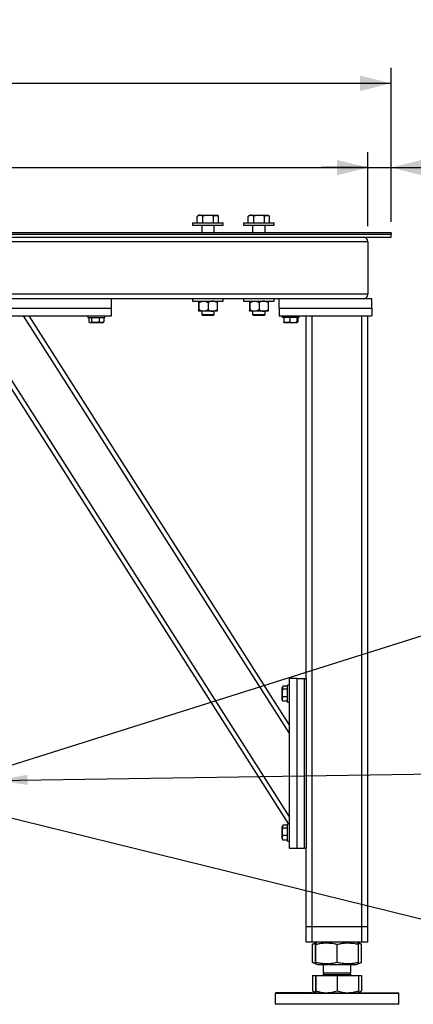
# Model space of a CAD drawing. Header units: millimetres. Extents: x 5 to 589, y 5 to 415.
# Tile 17 of 115: x 344 to 370, y 170 to 234. Entities that reach past the tile are written whole.
import ezdxf

# ---------------------------------------------------------------- set-up
doc = ezdxf.new("R2010")
doc.units = ezdxf.units.MM
doc.layers.add('COTES', color=1, linetype='Continuous')
doc.layers.add('NOTES', color=6, linetype='Continuous')
doc.layers.add('TRAIT-FORT', color=4, linetype='Continuous', lineweight=25)
doc.styles.add('SLDTEXTSTYLE0', font='TXT', dxfattribs={"width": 0.75})
doc.dimstyles.new('SLDDIMSTYLE0', dxfattribs={"dimtxt": 3, "dimasz": 2, "dimexe": 0, "dimexo": 0.0625, "dimgap": 0.75, "dimtad": 1, "dimlfac": 20, "dimrnd": 1e-09, "dimzin": 12, "dimdsep": 46, "dimtxsty": 'SLDTEXTSTYLE0', "dimsah": 1, "dimcen": 0.09, "dimadec": 0, "dimazin": 3, "dimtfac": 1, "dimtofl": 0, "dimtmove": 0, "dimatfit": 3, "dimfxl": 1, "dimfrac": 2, "dimtolj": 1, "dimtzin": 12, "dimarcsym": 0})
doc.dimstyles.new('SLDDIMSTYLE1', dxfattribs={"dimtxt": 3, "dimasz": 2, "dimexe": 0, "dimexo": 0.0625, "dimgap": 0.75, "dimtad": 1, "dimlfac": 20, "dimrnd": 1e-09, "dimzin": 12, "dimdsep": 46, "dimtxsty": 'SLDTEXTSTYLE0', "dimsah": 1, "dimcen": 0.09, "dimadec": 0, "dimazin": 3, "dimtfac": 1, "dimtmove": 0, "dimatfit": 0, "dimfxl": 1, "dimfrac": 2, "dimtolj": 1, "dimtzin": 12, "dimarcsym": 0})
doc.dimstyles.new('SLDDIMSTYLE3', dxfattribs={"dimtxt": 0.18, "dimasz": 1, "dimexe": 0, "dimexo": 0.0625, "dimgap": 0, "dimtad": 0, "dimtih": 1, "dimtoh": 1, "dimdec": 0, "dimrnd": 1e-09, "dimzin": 0, "dimdsep": 46, "dimtxsty": 'Standard', "dimblk1": 'DOT', "dimblk2": 'DOT', "dimsah": 1, "dimcen": 0.09, "dimadec": 0, "dimazin": 0, "dimtfac": 1, "dimtdec": 0, "dimtofl": 0, "dimtmove": 0, "dimatfit": 3, "dimldrblk": 'DOT', "dimfxl": 1, "dimfrac": 2, "dimtolj": 1, "dimtzin": 0, "dimarcsym": 0})
doc.dimstyles.new('SLDDIMSTYLE4', dxfattribs={"dimtxt": 0.18, "dimasz": 2, "dimexe": 0, "dimexo": 0.0625, "dimgap": 0, "dimtad": 0, "dimtih": 1, "dimtoh": 1, "dimdec": 0, "dimrnd": 1e-09, "dimzin": 0, "dimdsep": 46, "dimtxsty": 'Standard', "dimsah": 1, "dimcen": 0.09, "dimadec": 0, "dimazin": 0, "dimtfac": 2, "dimtdec": 0, "dimtofl": 0, "dimtmove": 0, "dimatfit": 3, "dimfxl": 1, "dimfrac": 2, "dimtolj": 1, "dimtzin": 0, "dimarcsym": 0})

# ---------------------------------------------------------------- blocks, each defined once
blk = doc.blocks.new('_D_3')
at = {"layer": 'COTES', "color": 1, "transparency": 16777216}
for p, q in [((32.77, 220.302), (32.77, 225.109)), ((367.02, 220.302), (367.02, 225.109)), ((32.77, 224.109), (367.02, 224.109))]:
    blk.add_line(p, q, dxfattribs=at)
for points in [[(32.77, 224.109), (34.77, 223.609), (34.77, 224.609)], [(367.02, 224.109), (365.02, 224.609), (365.02, 223.609)]]:
    blk.add_solid(points, dxfattribs=at)
at = {"layer": 'COTES', "color": 1, "transparency": 16777216, "char_height": 3, "attachment_point": 1, "style": 'SLDTEXTSTYLE0'}
for s, insert in [('6685', (188.643, 227.976)), ('Cadre', (198.635, 227.976))]:
    blk.add_mtext(s, dxfattribs=dict(at, insert=insert))
blk = doc.blocks.new('_D_4')
at = {"layer": 'COTES', "color": 1, "transparency": 16777216}
for p, q in [((367.02, 220.302), (367.02, 225.109)), ((368.52, 220.802), (368.52, 225.109)), ((367.02, 224.109), (364.02, 224.109)), ((367.02, 224.109), (368.52, 224.109)), ((368.52, 224.109), (376.527, 224.109))]:
    blk.add_line(p, q, dxfattribs=at)
for points in [[(367.02, 224.109), (365.02, 224.609), (365.02, 223.609)], [(368.52, 224.109), (370.52, 223.609), (370.52, 224.609)]]:
    blk.add_solid(points, dxfattribs=at)
at = {"layer": 'COTES', "color": 1, "transparency": 16777216, "insert": (372.094, 227.976), "char_height": 3, "attachment_point": 1, "style": 'SLDTEXTSTYLE0'}
blk.add_mtext('30', dxfattribs=at)
blk = doc.blocks.new('_D_5')
at = {"layer": 'COTES', "color": 1, "transparency": 16777216}
for p, q in [((31.77, 220.802), (31.77, 230.57)), ((368.52, 220.602), (368.52, 230.57)), ((368.52, 229.57), (31.77, 229.57))]:
    blk.add_line(p, q, dxfattribs=at)
for points in [[(31.77, 229.57), (33.77, 229.07), (33.77, 230.07)], [(368.52, 229.57), (366.52, 230.07), (366.52, 229.07)]]:
    blk.add_solid(points, dxfattribs=at)
at = {"layer": 'COTES', "color": 1, "transparency": 16777216, "char_height": 3, "attachment_point": 1, "style": 'SLDTEXTSTYLE0'}
for s, insert in [('Toles', (200.51, 233.437)), ('6735', (190.518, 233.437))]:
    blk.add_mtext(s, dxfattribs=dict(at, insert=insert))
blk = doc.blocks.new('_DOT')
at = {"color": 0, "linetype": 'ByBlock', "lineweight": -2}
blk.add_line((-0.5, 0), (-1, 0), dxfattribs=at)
at = {"color": 0, "linetype": 'ByBlock', "const_width": 0.5}
blk.add_lwpolyline([(-0.25, 0, 1), (0.25, 0, 1)], format="xyb", close=True, dxfattribs=at)

msp = doc.modelspace()

# ---------------------------------------------------------------- linework, layer by layer
at = {"layer": 'TRAIT-FORT', "color": 4, "linetype": 'Continuous', "lineweight": 25}
for p, q in [((355.97268, 220.96131), (355.96124, 220.95566)), ((355.96124, 220.52658), (355.96124, 220.95566)), ((356.08379, 221.02657), (355.97221, 220.96217)), ((356.16914, 221.02657), (356.08379, 221.02657)), ((356.16914, 221.02657), (357.22371, 221.02657)), ((356.32602, 220.52658), (356.32602, 220.95566)), ((357.01848, 220.52658), (357.01848, 220.95566)), ((357.33529, 220.96217), (357.22371, 221.02657)), ((357.34626, 220.52658), (357.34626, 220.95566)), ((359.27469, 220.96131), (359.26324, 220.95566)), ((359.26324, 220.52658), (359.26324, 220.95566)), ((359.38579, 221.02657), (359.27421, 220.96217)), ((359.47114, 221.02657), (359.38579, 221.02657)), ((359.47114, 221.02657), (360.52572, 221.02657)), ((359.62802, 220.52658), (359.62802, 220.95566)), ((360.32049, 220.52658), (360.32049, 220.95566)), ((360.6373, 220.96217), (360.52572, 221.02657)), ((360.64826, 220.52658), (360.64826, 220.95566)), ((355.65378, 220.52658), (355.65378, 220.37659)), ((355.65378, 220.52658), (355.85767, 220.52658)), ((355.65378, 220.37659), (355.85767, 220.37659)), ((355.85767, 220.52658), (357.65373, 220.52658)), ((355.85767, 220.37659), (357.65373, 220.37659)), ((356.25373, 220.37659), (356.25373, 219.87658)), ((357.05377, 219.87658), (357.05377, 220.37659)), ((357.65373, 220.37659), (357.65373, 220.52658)), ((358.95578, 220.52658), (358.95578, 220.37659)), ((358.95578, 220.52658), (359.15967, 220.52658)), ((358.95578, 220.37659), (359.15967, 220.37659)), ((359.15967, 220.52658), (360.95573, 220.52658)), ((359.15967, 220.37659), (360.95573, 220.37659)), ((359.55573, 220.37659), (359.55573, 219.87658)), ((360.35577, 219.87658), (360.35577, 220.37659)), ((360.95573, 220.37659), (360.95573, 220.52658)), ((368.52027, 219.87658), (307.75291, 219.87658)), ((307.77999, 219.80157), (368.52027, 219.80157)), ((307.84599, 219.60159), (368.52027, 219.60159)), ((368.52027, 219.87658), (368.52027, 219.80157)), ((368.52027, 219.60159), (368.52027, 219.80157)), ((367.02024, 219.30158), (307.92819, 219.30158)), ((367.02024, 219.30158), (367.02024, 215.90157)), ((367.02024, 215.90157), (307.57324, 215.90157)), ((350.4203, 215.60159), (339.42024, 215.60159)), ((361.27025, 215.60159), (350.4203, 215.60159)), ((350.4203, 215.00158), (350.4203, 215.60159)), ((355.65378, 215.60159), (355.65378, 215.45158)), ((355.65378, 215.45158), (355.85767, 215.45158)), ((355.85767, 215.45158), (357.65373, 215.45158)), ((356.04335, 215.35876), (356.04335, 214.89439)), ((356.06471, 215.35876), (356.06471, 214.89439)), ((356.67516, 215.35876), (356.67516, 214.89439)), ((357.26415, 215.35876), (357.26415, 214.89439)), ((357.65373, 215.45158), (357.65373, 215.60159)), ((358.95578, 215.60159), (358.95578, 215.45158)), ((358.95578, 215.45158), (359.15967, 215.45158)), ((359.15967, 215.45158), (360.95573, 215.45158)), ((359.34535, 215.35876), (359.34535, 214.89439)), ((359.36672, 215.35876), (359.36672, 214.89439)), ((359.97716, 215.35876), (359.97716, 214.89439)), ((360.56615, 215.35876), (360.56615, 214.89439)), ((360.95573, 215.45158), (360.95573, 215.60159)), ((361.27025, 215.00158), (361.27025, 215.60159)), ((367.27029, 215.60159), (361.27025, 215.60159)), ((367.27029, 215.00158), (367.27029, 215.60159)), ((339.42024, 215.00158), (350.4203, 215.00158)), ((339.42024, 214.50157), (350.4203, 214.50157)), ((361.92027, 182.06036), (341.2759, 214.50157)), ((361.92027, 187.462), (344.71322, 214.50157)), ((361.92027, 188.02078), (345.06885, 214.50157)), ((348.87029, 214.50157), (348.87029, 214.40158)), ((349.97026, 214.40158), (349.97026, 214.50157)), ((350.4203, 214.50157), (350.4203, 215.00158)), ((356.36989, 214.80158), (356.05403, 214.80158)), ((356.25373, 214.80158), (356.25373, 214.58159)), ((356.25373, 214.58159), (356.30876, 214.52658)), ((356.25373, 214.58159), (356.31372, 214.58159)), ((356.36045, 214.52658), (356.30876, 214.52658)), ((356.31372, 214.58159), (357.05377, 214.58159)), ((356.99874, 214.52658), (356.36045, 214.52658)), ((356.96966, 214.80158), (356.36989, 214.80158)), ((357.25347, 214.80158), (356.96966, 214.80158)), ((356.99874, 214.52658), (357.05377, 214.58159)), ((357.05377, 214.58159), (357.05377, 214.80158)), ((359.67189, 214.80158), (359.35604, 214.80158)), ((359.55573, 214.80158), (359.55573, 214.58159)), ((359.55573, 214.58159), (359.61076, 214.52658)), ((359.55573, 214.58159), (359.61572, 214.58159)), ((359.66245, 214.52658), (359.61076, 214.52658)), ((359.61572, 214.58159), (360.35577, 214.58159)), ((360.30074, 214.52658), (359.66245, 214.52658)), ((360.27166, 214.80158), (359.67189, 214.80158)), ((360.55547, 214.80158), (360.27166, 214.80158)), ((360.30074, 214.52658), (360.35577, 214.58159)), ((360.35577, 214.58159), (360.35577, 214.80158)), ((361.27025, 215.00158), (361.27025, 214.50157)), ((361.27025, 215.00158), (367.27029, 215.00158)), ((361.27025, 214.50157), (367.27029, 214.50157)), ((361.47024, 214.50157), (361.47024, 214.40158)), ((362.5703, 214.40158), (362.5703, 214.50157)), ((363.02024, 191.00158), (363.02024, 214.50157)), ((363.42031, 174.90158), (363.42031, 214.50157)), ((366.62027, 174.90158), (366.62027, 214.50157)), ((367.02024, 174.90158), (367.02024, 214.50157)), ((367.27029, 215.00158), (367.27029, 214.50157)), ((361.88842, 181.55158), (340.97024, 214.42301)), ((348.87029, 214.40158), (349.97026, 214.40158)), ((348.93323, 214.40158), (348.93323, 214.10182)), ((348.95793, 214.08539), (349.01649, 214.05158)), ((349.82406, 214.05158), (349.01649, 214.05158)), ((349.12425, 214.40158), (349.12425, 214.10182)), ((349.6113, 214.40158), (349.6113, 214.10182)), ((349.82406, 214.05158), (349.88262, 214.08539)), ((349.90722, 214.10182), (349.88166, 214.08703)), ((349.90722, 214.40158), (349.90722, 214.10182)), ((361.5122, 214.40158), (361.47024, 214.40158)), ((362.5703, 214.40158), (361.5122, 214.40158)), ((361.56818, 214.40158), (361.56818, 214.10182)), ((361.59202, 214.06574), (361.61653, 214.05158)), ((362.42401, 214.05158), (361.61653, 214.05158)), ((361.95966, 214.40158), (361.95966, 214.10182)), ((362.4117, 214.40158), (362.4117, 214.10182)), ((362.42401, 214.05158), (362.44851, 214.06574)), ((362.47236, 214.40158), (362.47236, 214.10182)), ((361.92027, 191.00158), (361.92027, 180.00157)), ((362.42029, 191.00158), (361.92027, 191.00158)), ((362.42029, 191.00158), (362.42029, 180.00157)), ((362.42029, 191.00158), (362.9203, 191.00158)), ((362.9203, 180.00157), (362.9203, 191.00158)), ((362.9203, 191.00158), (363.02024, 191.00158)), ((363.02024, 191.00158), (363.02024, 180.00157)), ((361.50409, 190.4639), (361.47024, 190.40532)), ((361.47024, 189.59782), (361.47024, 190.40532)), ((361.82023, 190.48858), (361.52049, 190.48858)), ((361.82023, 190.29756), (361.52049, 190.29756)), ((361.92027, 190.55157), (361.82023, 190.55157)), ((361.82023, 189.45158), (361.82023, 190.55157)), ((361.47024, 189.59782), (361.50409, 189.53924)), ((361.82023, 189.81056), (361.52049, 189.81056)), ((361.52049, 189.51459), (361.50571, 189.5402)), ((361.82023, 189.51459), (361.52049, 189.51459)), ((361.82023, 189.45158), (361.92027, 189.45158)), ((361.50409, 181.46391), (361.47024, 181.40533)), ((361.47024, 180.59783), (361.47024, 181.40533)), ((361.82023, 181.48856), (361.52049, 181.48856)), ((361.82023, 181.29757), (361.52049, 181.29757)), ((361.92027, 181.55158), (361.82023, 181.55158)), ((361.82023, 180.45159), (361.82023, 181.55158)), ((361.82023, 180.81057), (361.52049, 180.81057)), ((361.47024, 180.59783), (361.50409, 180.53925)), ((361.52049, 180.51458), (361.50571, 180.54018)), ((361.82023, 180.51458), (361.52049, 180.51458)), ((361.82023, 180.45159), (361.92027, 180.45159)), ((361.92027, 180.00157), (362.42029, 180.00157)), ((362.42029, 180.00157), (362.9203, 180.00157)), ((363.02024, 180.00157), (362.9203, 180.00157)), ((363.02024, 174.90158), (363.02024, 180.00157)), ((363.42031, 174.90158), (363.02024, 174.90158)), ((363.02024, 173.90158), (363.02024, 174.90158)), ((366.62027, 174.90158), (363.42031, 174.90158)), ((363.42031, 173.90158), (363.42031, 174.90158)), ((367.02024, 174.90158), (366.62027, 174.90158)), ((366.62027, 173.90158), (366.62027, 174.90158)), ((367.02024, 173.90158), (367.02024, 174.90158)), ((363.42031, 173.90158), (363.02024, 173.90158)), ((366.62027, 173.90158), (363.42031, 173.90158)), ((363.44472, 173.7741), (363.43271, 173.76976)), ((363.43271, 172.58339), (363.43271, 173.76976)), ((363.64223, 173.85445), (363.44348, 173.77417)), ((363.63574, 172.58339), (363.63574, 173.76976)), ((363.75877, 173.90158), (363.64423, 173.85528)), ((363.65501, 172.58339), (363.65501, 173.76976)), ((365.03946, 172.58339), (365.03946, 173.76976)), ((366.39625, 173.85528), (366.28171, 173.90158)), ((366.59709, 173.77417), (366.39625, 173.85528)), ((366.40474, 172.58339), (366.40474, 173.76976)), ((366.60787, 172.58339), (366.60787, 173.76976)), ((367.02024, 173.90158), (366.62027, 173.90158)), ((363.43271, 172.58339), (363.44472, 172.57924)), ((363.44348, 172.57898), (363.64433, 172.49782)), ((363.64442, 172.4978), (363.75877, 172.45157)), ((363.75877, 172.45157), (366.12026, 172.45157)), ((364.12031, 172.45157), (364.12031, 171.90983)), ((365.92027, 171.90983), (365.92027, 172.45157)), ((366.12026, 172.45157), (366.28171, 172.45157)), ((366.28171, 172.45157), (366.39615, 172.4978)), ((366.39615, 172.4978), (366.59709, 172.57898)), ((363.43271, 171.74158), (363.43271, 170.74938)), ((363.43271, 171.74158), (363.63574, 171.74158)), ((363.63574, 171.74158), (363.63574, 170.74938)), ((363.63574, 171.74158), (363.65501, 171.74158)), ((363.65501, 171.74158), (363.65501, 170.74938)), ((363.65501, 171.74158), (365.03946, 171.74158)), ((363.74256, 171.75157), (363.74256, 171.74158)), ((363.74256, 171.75157), (366.29802, 171.75157)), ((364.22855, 171.90983), (364.12031, 171.80157)), ((364.12031, 171.90983), (365.92027, 171.90983)), ((364.12031, 171.80157), (364.24638, 171.80157)), ((364.24638, 171.80157), (365.92027, 171.80157)), ((365.03946, 171.74158), (365.03946, 170.74938)), ((365.03946, 171.74158), (366.40474, 171.74158)), ((365.92027, 171.80157), (365.81203, 171.90983)), ((366.29802, 171.74158), (366.29802, 171.75157)), ((366.40474, 171.74158), (366.60787, 171.74158)), ((366.40474, 171.74158), (366.40474, 170.74938)), ((366.60787, 171.74158), (366.60787, 170.74938)), ((361.07026, 170.62657), (361.02029, 170.57657)), ((361.02029, 170.57657), (361.02029, 169.87658)), ((363.3504, 170.57657), (361.02029, 170.57657)), ((363.37129, 170.62657), (361.07026, 170.62657)), ((369.02028, 170.57657), (363.3504, 170.57657)), ((363.37129, 170.62657), (368.97031, 170.62657)), ((363.44339, 170.74437), (363.43271, 170.74938)), ((363.44291, 170.74342), (363.64528, 170.62657)), ((366.3953, 170.62657), (366.59767, 170.74342)), ((369.02028, 170.57657), (368.97031, 170.62657)), ((369.02028, 169.87658), (369.02028, 170.57657)), ((369.02028, 169.87658), (361.02029, 169.87658))]:
    msp.add_line(p, q, dxfattribs=at)
for centre, radius, start, end in [((366.72027, 219.30158), 0.3, 0, 90), ((366.72027, 215.90158), 0.3, 270, 0), ((364.07027, 171.80158), 0.05, 270, 360), ((365.97027, 171.80158), 0.05, 180, 270)]:
    msp.add_arc(centre, radius, start, end, dxfattribs=at)
for points, knots in [([(356.32602, 220.95566), (356.30308, 220.96722), (356.25698, 220.99045), (356.1787, 221.01091), (356.09145, 221.00957), (356.01645, 220.98458), (355.97348, 220.96207), (355.96124, 220.95566)], [0, 0, 0, 0, 0.19221097, 0.38617508, 0.63829109, 0.89699552, 1, 1, 1, 1]), ([(357.01848, 220.95566), (356.95837, 220.97114), (356.83686, 221.00244), (356.65681, 221.0139), (356.48473, 220.99707), (356.37924, 220.96955), (356.32602, 220.95566)], [0, 0, 0, 0, 0.26465043, 0.534992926, 0.765412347, 1, 1, 1, 1]), ([(357.01848, 220.95566), (357.04693, 220.97115), (357.10444, 221.00248), (357.18967, 221.01379), (357.26722, 220.99821), (357.3134, 220.973), (357.33482, 220.96131)], [0, 0, 0, 0, 0.27428297, 0.5546608, 0.7934175, 1, 1, 1, 1]), ([(359.62802, 220.95566), (359.60508, 220.96722), (359.55899, 220.99045), (359.4807, 221.01091), (359.39345, 221.00957), (359.31845, 220.98458), (359.27548, 220.96207), (359.26324, 220.95566)], [0, 0, 0, 0, 0.19221097, 0.38617508, 0.63829109, 0.89699552, 1, 1, 1, 1]), ([(360.32049, 220.95566), (360.26038, 220.97114), (360.13887, 221.00243), (359.95885, 221.0139), (359.78677, 220.99705), (359.68127, 220.96954), (359.62802, 220.95566)], [0, 0, 0, 0, 0.26465119, 0.53499446, 0.76527957, 1, 1, 1, 1]), ([(360.32049, 220.95566), (360.34893, 220.97115), (360.40644, 221.00248), (360.49167, 221.01379), (360.56922, 220.99821), (360.6154, 220.973), (360.63682, 220.96131)], [0, 0, 0, 0, 0.27428297, 0.5546608, 0.7934175, 1, 1, 1, 1]), ([(356.05403, 215.45158), (356.05216, 215.4462), (356.04845, 215.43553), (356.04504, 215.38422), (356.04335, 215.35876)], [0, 0, 0, 0, 0.5037805, 1, 1, 1, 1]), ([(356.06471, 215.35876), (356.06324, 215.38044), (356.06023, 215.42458), (356.05658, 215.44966), (356.05448, 215.45124), (356.05403, 215.45158)], [0, 0, 0, 0, 0.4320957, 0.87951807, 1, 1, 1, 1]), ([(356.06471, 215.35876), (356.10649, 215.38044), (356.19146, 215.42452), (356.29689, 215.44967), (356.35711, 215.45124), (356.36989, 215.45158)], [0, 0, 0, 0, 0.43251358, 0.87951561, 1, 1, 1, 1]), ([(356.36989, 215.45158), (356.42361, 215.4462), (356.53021, 215.43554), (356.6271, 215.38422), (356.67516, 215.35876)], [0, 0, 0, 0, 0.50391792, 1, 1, 1, 1]), ([(356.96966, 215.45158), (356.93787, 215.44948), (356.87331, 215.44521), (356.77386, 215.41237), (356.70964, 215.37749), (356.67516, 215.35876)], [0, 0, 0, 0, 0.30997435, 0.62951008, 1, 1, 1, 1]), ([(357.26415, 215.35876), (357.24245, 215.37092), (357.18814, 215.40133), (357.09525, 215.43755), (357.0168, 215.45107), (356.97471, 215.45152), (356.96966, 215.45158)], [0, 0, 0, 0, 0.23479034, 0.58737872, 0.95046117, 1, 1, 1, 1]), ([(357.25347, 215.45158), (357.25534, 215.44622), (357.25904, 215.43559), (357.26246, 215.38422), (357.26415, 215.35876)], [0, 0, 0, 0, 0.50428681, 1, 1, 1, 1]), ([(359.35604, 215.45158), (359.35417, 215.4462), (359.35046, 215.43553), (359.34705, 215.38422), (359.34535, 215.35876)], [0, 0, 0, 0, 0.5037805, 1, 1, 1, 1]), ([(359.36672, 215.35876), (359.36524, 215.38044), (359.36223, 215.42458), (359.35858, 215.44966), (359.35648, 215.45124), (359.35604, 215.45158)], [0, 0, 0, 0, 0.4320957, 0.87951807, 1, 1, 1, 1]), ([(359.36672, 215.35876), (359.40849, 215.38044), (359.49346, 215.42454), (359.59896, 215.44966), (359.65914, 215.45124), (359.67189, 215.45158)], [0, 0, 0, 0, 0.43251539, 0.87974731, 1, 1, 1, 1]), ([(359.67189, 215.45158), (359.72561, 215.4462), (359.83222, 215.43554), (359.9291, 215.38422), (359.97716, 215.35876)], [0, 0, 0, 0, 0.50391792, 1, 1, 1, 1]), ([(360.27166, 215.45158), (360.23987, 215.44948), (360.17531, 215.44521), (360.07587, 215.41237), (360.01164, 215.37749), (359.97716, 215.35876)], [0, 0, 0, 0, 0.30997435, 0.62951008, 1, 1, 1, 1]), ([(360.56615, 215.35876), (360.54445, 215.37092), (360.49015, 215.40133), (360.39725, 215.43755), (360.3188, 215.45107), (360.27671, 215.45152), (360.27166, 215.45158)], [0, 0, 0, 0, 0.23479034, 0.58737872, 0.95046117, 1, 1, 1, 1]), ([(360.55547, 215.45158), (360.55734, 215.44622), (360.56104, 215.43559), (360.56446, 215.38422), (360.56615, 215.35876)], [0, 0, 0, 0, 0.50428681, 1, 1, 1, 1]), ([(356.04335, 214.89439), (356.04483, 214.87271), (356.04783, 214.82864), (356.05149, 214.80348), (356.05359, 214.80191), (356.05403, 214.80158)], [0, 0, 0, 0, 0.43259616, 0.87951446, 1, 1, 1, 1]), ([(356.05403, 214.80158), (356.0559, 214.80694), (356.05961, 214.81757), (356.06302, 214.86893), (356.06471, 214.89439)], [0, 0, 0, 0, 0.50428681, 1, 1, 1, 1]), ([(356.36989, 214.80158), (356.31621, 214.80695), (356.20969, 214.81761), (356.11279, 214.86893), (356.06471, 214.89439)], [0, 0, 0, 0, 0.50392632, 1, 1, 1, 1]), ([(356.67516, 214.89439), (356.63338, 214.87271), (356.54836, 214.8286), (356.44292, 214.80348), (356.38268, 214.80191), (356.36989, 214.80158)], [0, 0, 0, 0, 0.43228395, 0.87951527, 1, 1, 1, 1]), ([(356.67516, 214.89439), (356.70966, 214.87567), (356.77308, 214.84124), (356.87227, 214.80821), (356.93692, 214.80381), (356.96966, 214.80158)], [0, 0, 0, 0, 0.370476, 0.68116817, 1, 1, 1, 1]), ([(356.96966, 214.80158), (356.97471, 214.80163), (357.01562, 214.80207), (357.09399, 214.81526), (357.18708, 214.85121), (357.24245, 214.88223), (357.26415, 214.89439)], [0, 0, 0, 0, 0.0495384, 0.40101747, 0.7652117, 1, 1, 1, 1]), ([(357.26415, 214.89439), (357.26267, 214.87271), (357.25966, 214.82857), (357.25601, 214.80349), (357.25391, 214.80191), (357.25347, 214.80158)], [0, 0, 0, 0, 0.4320957, 0.87951807, 1, 1, 1, 1]), ([(359.34535, 214.89439), (359.34683, 214.87271), (359.34983, 214.82864), (359.35349, 214.80348), (359.35559, 214.80191), (359.35604, 214.80158)], [0, 0, 0, 0, 0.43259616, 0.87951446, 1, 1, 1, 1]), ([(359.35604, 214.80158), (359.3579, 214.80694), (359.36161, 214.81757), (359.36502, 214.86893), (359.36672, 214.89439)], [0, 0, 0, 0, 0.50428681, 1, 1, 1, 1]), ([(359.67189, 214.80158), (359.61821, 214.80695), (359.51169, 214.81761), (359.41479, 214.86893), (359.36672, 214.89439)], [0, 0, 0, 0, 0.50392632, 1, 1, 1, 1]), ([(359.97716, 214.89439), (359.93538, 214.87271), (359.85037, 214.8286), (359.74492, 214.80348), (359.68468, 214.80191), (359.67189, 214.80158)], [0, 0, 0, 0, 0.43228395, 0.87951527, 1, 1, 1, 1]), ([(359.97716, 214.89439), (360.01166, 214.87567), (360.07509, 214.84124), (360.17427, 214.80821), (360.23892, 214.80381), (360.27166, 214.80158)], [0, 0, 0, 0, 0.370476, 0.68116817, 1, 1, 1, 1]), ([(360.27166, 214.80158), (360.27671, 214.80163), (360.31764, 214.80207), (360.39607, 214.81524), (360.4891, 214.85123), (360.54445, 214.88223), (360.56615, 214.89439)], [0, 0, 0, 0, 0.04953797, 0.40123617, 0.76521376, 1, 1, 1, 1]), ([(360.56615, 214.89439), (360.56467, 214.87271), (360.56167, 214.82857), (360.55802, 214.80349), (360.55592, 214.80191), (360.55547, 214.80158)], [0, 0, 0, 0, 0.4320957, 0.87951807, 1, 1, 1, 1]), ([(348.93323, 214.10182), (348.94984, 214.09084), (348.98343, 214.06865), (349.03297, 214.06057), (349.08055, 214.07246), (349.10959, 214.09197), (349.12425, 214.10182)], [0, 0, 0, 0, 0.26438893, 0.5348784, 0.7651947, 1, 1, 1, 1]), ([(349.6113, 214.10182), (349.54932, 214.08662), (349.44685, 214.06149), (349.29821, 214.06386), (349.19821, 214.08126), (349.14068, 214.09725), (349.12425, 214.10182)], [0, 0, 0, 0, 0.38561491, 0.63760446, 0.89651332, 1, 1, 1, 1]), ([(349.90722, 214.10182), (349.88158, 214.09085), (349.82975, 214.06867), (349.75265, 214.06057), (349.67906, 214.07245), (349.63402, 214.09197), (349.6113, 214.10182)], [0, 0, 0, 0, 0.26469988, 0.53497826, 0.7653173, 1, 1, 1, 1]), ([(361.59202, 214.06689), (361.59135, 214.06689), (361.58535, 214.06692), (361.57748, 214.08171), (361.57024, 214.09735), (361.56818, 214.10182)], [0, 0, 0, 0, 0.08216464, 0.73785896, 1, 1, 1, 1]), ([(361.95966, 214.10182), (361.92568, 214.09084), (361.85696, 214.06865), (361.75526, 214.06058), (361.65798, 214.07244), (361.59829, 214.09197), (361.56818, 214.10182)], [0, 0, 0, 0, 0.26453935, 0.53495854, 0.76543977, 1, 1, 1, 1]), ([(361.95966, 214.10182), (361.99888, 214.09084), (362.07821, 214.06865), (362.19576, 214.06057), (362.30808, 214.07245), (362.37695, 214.09197), (362.4117, 214.10182)], [0, 0, 0, 0, 0.26450748, 0.53501656, 0.76534958, 1, 1, 1, 1]), ([(362.47236, 214.10182), (362.4646, 214.08662), (362.45177, 214.06148), (362.43335, 214.06386), (362.421, 214.08126), (362.41377, 214.09725), (362.4117, 214.10182)], [0, 0, 0, 0, 0.38531748, 0.63753182, 0.89647622, 1, 1, 1, 1]), ([(361.52049, 189.81056), (361.50532, 189.87252), (361.48021, 189.975), (361.4825, 190.12363), (361.4999, 190.22364), (361.51592, 190.28114), (361.52049, 190.29756)], [0, 0, 0, 0, 0.38554669, 0.63765289, 0.89653778, 1, 1, 1, 1]), ([(361.52049, 190.48858), (361.50951, 190.47198), (361.48728, 190.43841), (361.47927, 190.38885), (361.4911, 190.34132), (361.51063, 190.31224), (361.52049, 190.29756)], [0, 0, 0, 0, 0.26437779, 0.53486058, 0.76515063, 1, 1, 1, 1]), ([(361.52049, 189.51459), (361.50951, 189.54027), (361.48732, 189.59214), (361.47927, 189.66916), (361.4911, 189.74275), (361.51063, 189.78782), (361.52049, 189.81056)], [0, 0, 0, 0, 0.26477694, 0.53494732, 0.76526608, 1, 1, 1, 1]), ([(361.52049, 180.81057), (361.50532, 180.87253), (361.48021, 180.975), (361.4825, 181.12363), (361.49989, 181.22364), (361.51592, 181.28115), (361.52049, 181.29757)], [0, 0, 0, 0, 0.38554695, 0.63760577, 0.89653771, 1, 1, 1, 1]), ([(361.52049, 181.48856), (361.50951, 181.47198), (361.48728, 181.43842), (361.47927, 181.38887), (361.4911, 181.3413), (361.51063, 181.31224), (361.52049, 181.29757)], [0, 0, 0, 0, 0.26436429, 0.53485189, 0.76516459, 1, 1, 1, 1]), ([(361.52049, 180.51458), (361.50951, 180.54026), (361.48732, 180.59215), (361.47927, 180.66917), (361.4911, 180.74273), (361.51063, 180.78782), (361.52049, 180.81057)], [0, 0, 0, 0, 0.26479782, 0.53496076, 0.76524442, 1, 1, 1, 1]), ([(363.43271, 173.76976), (363.4867, 173.79072), (363.55561, 173.81746), (363.62556, 173.82927), (363.6407, 173.83182)], [0, 0, 0, 0, 0.78343922, 1, 1, 1, 1]), ([(363.63574, 173.76976), (363.63706, 173.78934), (363.63954, 173.82643), (363.64302, 173.85398), (363.64619, 173.85808), (363.64917, 173.84371), (363.65193, 173.81597), (363.65395, 173.78566), (363.65501, 173.76976)], [0, 0, 0, 0, 0.20199289, 0.38265049, 0.55537315, 0.69300069, 0.83893254, 1, 1, 1, 1]), ([(363.65501, 173.76976), (363.74742, 173.78934), (363.92243, 173.82642), (364.17988, 173.85398), (364.40823, 173.85808), (364.62013, 173.84371), (364.82554, 173.81597), (364.96585, 173.78566), (365.03946, 173.76976)], [0, 0, 0, 0, 0.20207366, 0.38269955, 0.55534204, 0.69300341, 0.83893249, 1, 1, 1, 1]), ([(365.03946, 173.76976), (365.13061, 173.78934), (365.30322, 173.82642), (365.55701, 173.85398), (365.78224, 173.85807), (365.99123, 173.84372), (366.19381, 173.81596), (366.33214, 173.78566), (366.40474, 173.76976)], [0, 0, 0, 0, 0.20209568, 0.38272001, 0.55534567, 0.69304344, 0.83891531, 1, 1, 1, 1]), ([(366.40474, 173.76976), (366.40348, 173.78911), (366.40111, 173.82577), (366.39783, 173.85262), (366.39605, 173.85293), (366.39539, 173.85304)], [0, 0, 0, 0, 0.41276723, 0.78172432, 1, 1, 1, 1]), ([(366.39949, 173.8348), (366.42758, 173.82868), (366.49342, 173.81433), (366.55846, 173.78876), (366.59576, 173.7741)], [0, 0, 0, 0, 0.42655964, 1, 1, 1, 1]), ([(363.6407, 172.52052), (363.6145, 172.52607), (363.54475, 172.54085), (363.47578, 172.56704), (363.43271, 172.58339)], [0, 0, 0, 0, 0.37559202, 1, 1, 1, 1]), ([(363.65501, 172.58339), (363.6537, 172.56381), (363.65121, 172.52672), (363.64774, 172.49918), (363.64455, 172.49507), (363.64162, 172.50943), (363.63867, 172.53722), (363.63675, 172.5675), (363.63574, 172.58339)], [0, 0, 0, 0, 0.20199306, 0.3826508, 0.55537361, 0.69300126, 0.83893571, 1, 1, 1, 1]), ([(365.03946, 172.58339), (364.94705, 172.56381), (364.77203, 172.52673), (364.51459, 172.49917), (364.28623, 172.49508), (364.07439, 172.50942), (363.86883, 172.53724), (363.7286, 172.56751), (363.65501, 172.58339)], [0, 0, 0, 0, 0.20207391, 0.38270004, 0.55534274, 0.69300428, 0.83887736, 1, 1, 1, 1]), ([(366.40474, 172.58339), (366.31364, 172.56381), (366.14109, 172.52673), (365.88715, 172.49917), (365.66191, 172.49508), (365.4531, 172.50942), (365.25046, 172.53724), (365.11208, 172.56751), (365.03946, 172.58339)], [0, 0, 0, 0, 0.20204529, 0.38266022, 0.55528603, 0.69299351, 0.83886725, 1, 1, 1, 1]), ([(366.39539, 172.49963), (366.39568, 172.4991), (366.39684, 172.49692), (366.39899, 172.51027), (366.40178, 172.53701), (366.40372, 172.56742), (366.40474, 172.58339)], [0, 0, 0, 0, 0.09182873, 0.3731089, 0.67086525, 1, 1, 1, 1]), ([(366.59576, 172.57924), (366.54795, 172.56008), (366.483, 172.53406), (366.41716, 172.52267), (366.39978, 172.51966)], [0, 0, 0, 0, 0.73606518, 1, 1, 1, 1]), ([(363.43271, 170.74938), (363.49821, 170.71332), (363.56679, 170.67556), (363.63752, 170.65873), (363.6407, 170.65797)], [0, 0, 0, 0, 0.95503581, 1, 1, 1, 1]), ([(363.63574, 170.74938), (363.63735, 170.716), (363.63977, 170.6656), (363.64287, 170.63189), (363.64454, 170.62834), (363.64538, 170.62657)], [0, 0, 0, 0, 0.49535165, 0.74780979, 1, 1, 1, 1]), ([(363.64538, 170.62657), (363.64697, 170.63276), (363.65018, 170.64529), (363.65339, 170.71443), (363.65501, 170.74938)], [0, 0, 0, 0, 0.49451241, 1, 1, 1, 1]), ([(363.65501, 170.74938), (363.76741, 170.716), (363.9371, 170.6656), (364.16993, 170.63188), (364.2881, 170.62834), (364.34719, 170.62657)], [0, 0, 0, 0, 0.49520932, 0.74759857, 1, 1, 1, 1]), ([(364.34719, 170.62657), (364.46321, 170.63276), (364.69783, 170.64529), (364.92475, 170.71443), (365.03946, 170.74938)], [0, 0, 0, 0, 0.49450622, 1, 1, 1, 1]), ([(365.03946, 170.74938), (365.1503, 170.716), (365.31764, 170.6656), (365.54731, 170.63188), (365.66384, 170.62834), (365.7221, 170.62657)], [0, 0, 0, 0, 0.49525058, 0.7476686, 1, 1, 1, 1]), ([(365.7221, 170.62657), (365.83648, 170.63276), (366.06779, 170.64529), (366.2916, 170.71443), (366.40474, 170.74938)], [0, 0, 0, 0, 0.49451183, 1, 1, 1, 1]), ([(366.40474, 170.74938), (366.40321, 170.716), (366.4009, 170.6656), (366.39756, 170.63188), (366.39599, 170.62834), (366.3952, 170.62657)], [0, 0, 0, 0, 0.4952338, 0.747634, 1, 1, 1, 1]), ([(366.39968, 170.65668), (366.40433, 170.65741), (366.47522, 170.66851), (366.54379, 170.71031), (366.60787, 170.74938)], [0, 0, 0, 0, 0.06551475, 1, 1, 1, 1])]:
    msp.add_open_spline(points, degree=3, knots=knots, dxfattribs=at)

# ---------------------------------------------------------------- dimensions: what is measured, and where the dimension line sits
at = {"layer": 'COTES', "color": 1}
for base, p1, p2, text, picture, middle in [((31.77027, 229.5702), (368.52027, 219.60158), (31.77027, 219.80158), '<> Toles', '_D_5', (200.14527, 229.5702)), ((367.02027, 224.10853), (32.77027, 219.30158), (367.02027, 219.30158), '<> Cadre', '_D_3', (199.89527, 224.10853))]:
    dim = msp.add_linear_dim(base=base, p1=p1, p2=p2, text=text, dimstyle='SLDDIMSTYLE0', dxfattribs=at)
    dim.commit()
    dim.dimension.update_dxf_attribs({"geometry": picture, "text_midpoint": middle, "dimtype": 160})
dim = msp.add_linear_dim(base=(368.52027, 224.10853), p1=(367.02027, 219.30158), p2=(368.52027, 219.80158), dimstyle='SLDDIMSTYLE1', dxfattribs=at)
dim.commit()
dim.dimension.update_dxf_attribs({"geometry": '_D_4', "text_midpoint": (374.31042, 224.10853), "dimtype": 160})

# ---------------------------------------------------------------- leaders
at = {"layer": 'NOTES', "color": 211}
for points, dimstyle in [([(339.92112, 184.13226), (371.38365, 194.03322)], 'SLDDIMSTYLE3'), ([(342.96954, 184.39297), (373.52201, 184.85083)], 'SLDDIMSTYLE4'), ([(341.56716, 182.52586), (372.01258, 175.03951)], 'SLDDIMSTYLE4')]:
    msp.add_leader(points, dimstyle=dimstyle, dxfattribs=at)

doc.saveas('drawing.dxf')
